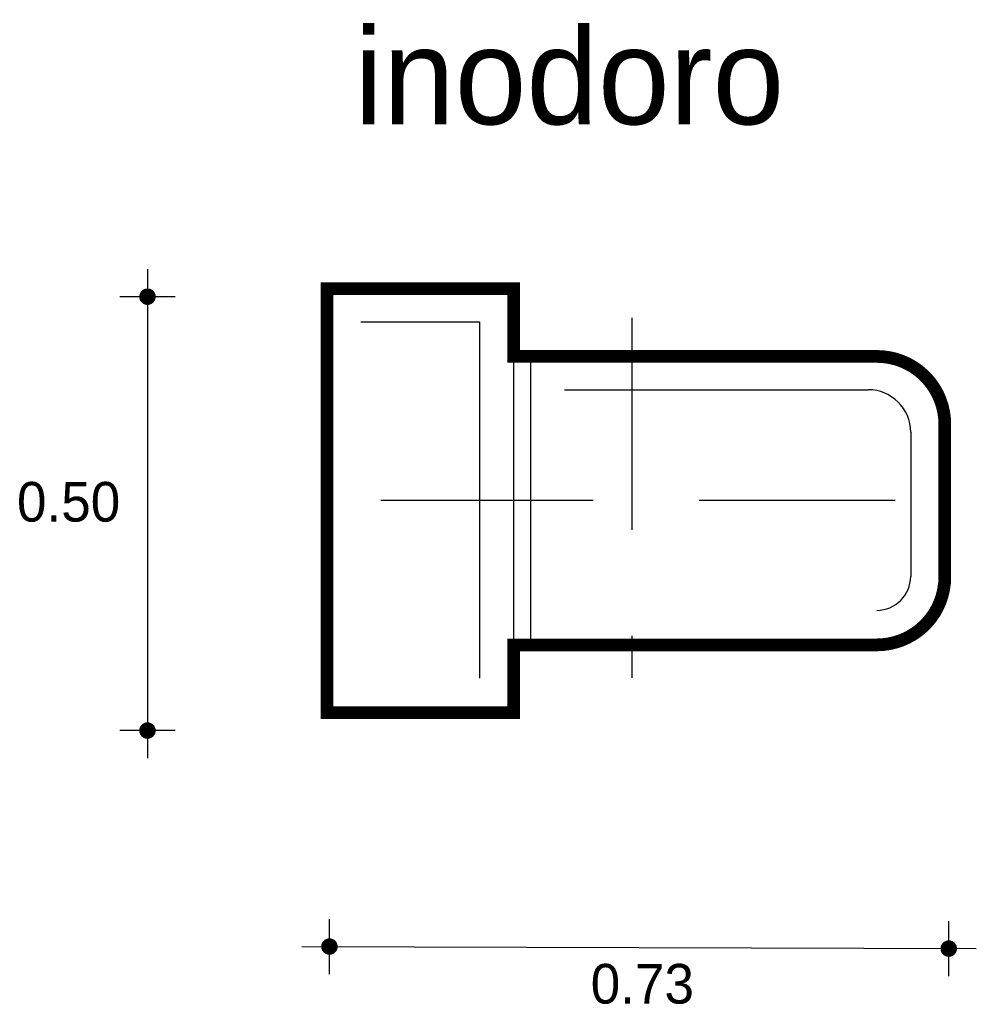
# Model space of a CAD drawing. Extents: x 10.43 to 11.56, y -3.64 to -2.48.
import ezdxf

# ---------------------------------------------------------------- set-up
doc = ezdxf.new("R2010")
doc.units = 0
doc.header["$MEASUREMENT"] = 0
doc.linetypes.add('HIDDEN', pattern=[0.375, 0.25, -0.125])
for name, color, linetype in [('BORDE', 2, 'CONTINUOUS'), ('COTAS', 6, 'CONTINUOUS'), ('DIBUJO', 5, 'CONTINUOUS'), ('TEXTO', 4, 'CONTINUOUS')]:
    doc.layers.add(name, color=color, linetype=linetype)

msp = doc.modelspace()

# ---------------------------------------------------------------- linework, layer by layer
at = {"layer": 'BORDE', "const_width": 0.015}
msp.add_lwpolyline([(11.0102, -2.7919), (10.7902, -2.7919), (10.7902, -3.2919), (11.0102, -3.2919), (11.0102, -3.2119), (11.4382, -3.2119, 0.414214), (11.5182, -3.1319), (11.5182, -2.9519, 0.414214), (11.4382, -2.8719), (11.0102, -2.8719)], format="xyb", close=True, dxfattribs=at)
at = {"layer": 'COTAS'}
for p, q in [((10.5787, -2.7691), (10.5787, -3.3454)), ((10.6112, -2.8015), (10.5463, -2.8015)), ((10.6112, -3.3129), (10.5463, -3.3129)), ((10.7932, -3.6), (10.7932, -3.5351)), ((11.5229, -3.6024), (11.5229, -3.5375)), ((10.7607, -3.5675), (11.5553, -3.5699))]:
    msp.add_line(p, q, dxfattribs=at)
at = {"layer": 'COTAS', "linetype": 'HIDDEN'}
for p, q in [((11.1494, -2.8264), (11.1494, -3.2509)), ((10.8539, -3.0412), (11.4596, -3.0412))]:
    msp.add_line(p, q, dxfattribs=at)
at = {"layer": 'COTAS', "const_width": 0.00974}
for points in [[(10.5739, -2.8015, 1), (10.5836, -2.8015, 1)], [(10.5739, -3.3129, 1), (10.5836, -3.3129, 1)], [(10.7883, -3.5675, 1), (10.798, -3.5675, 1)], [(11.518, -3.5699, 1), (11.5277, -3.5699, 1)]]:
    msp.add_lwpolyline(points, format="xyb", close=True, dxfattribs=at)
at = {"layer": 'DIBUJO'}
for p, q in [((10.79, -2.7912), (10.79, -3.2912)), ((10.79, -2.7912), (11.01, -2.7912)), ((11.01, -2.7912), (11.01, -3.2912)), ((10.83, -2.8312), (10.97, -2.8312)), ((10.97, -2.8312), (10.97, -3.2512)), ((11.03, -2.8712), (11.438, -2.8712)), ((11.03, -2.8712), (11.03, -3.2112)), ((11.07, -2.9112), (11.428, -2.9112)), ((11.518, -2.9512), (11.518, -3.1312)), ((11.478, -2.9612), (11.478, -3.1312)), ((11.03, -3.2112), (11.438, -3.2112)), ((10.79, -3.2912), (11.01, -3.2912))]:
    msp.add_line(p, q, dxfattribs=at)
for centre, radius, start, end in [((11.438, -2.9512), 0.08, 0, 90), ((11.428, -2.9612), 0.05, 360, 90), ((11.438, -3.1312), 0.04, 270, 360), ((11.438, -3.1312), 0.08, 270, 360)]:
    msp.add_arc(centre, radius, start, end, dxfattribs=at)

# ---------------------------------------------------------------- texts
at = {"layer": 'COTAS'}
for s, p in [('0.50', (10.425, -3.0666)), ('0.73', (11.101, -3.6347))]:
    msp.add_text(s, height=0.04675, dxfattribs=at).set_placement(p)
at = {"layer": 'TEXTO'}
msp.add_text('inodoro', height=0.11349, dxfattribs=at).set_placement((10.8227, -2.5983))

doc.saveas('drawing.dxf')
